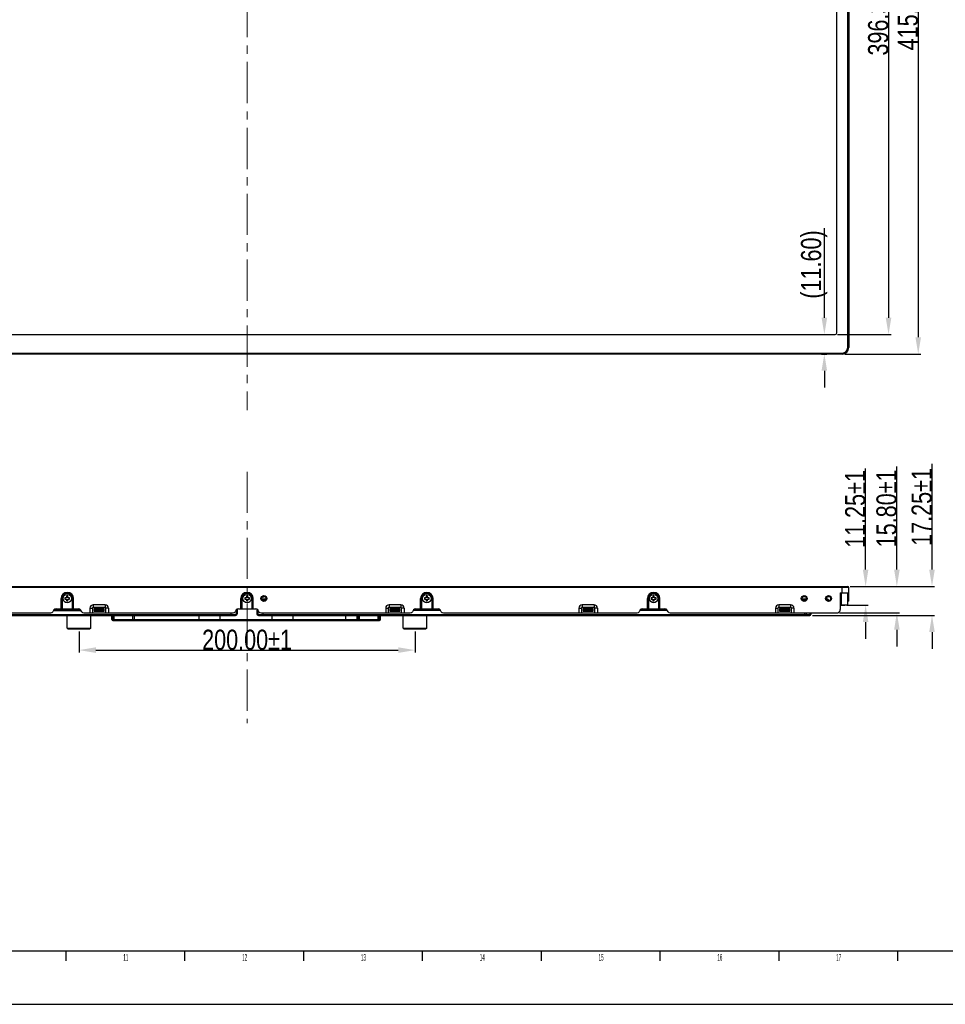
# Model space of a CAD drawing. Header units: millimetres. Extents: x 0 to 3401, y -1 to 1189.
# Tile 7 of 40: x 705 to 1256, y 0 to 586. Entities that reach past the tile are written whole.
import ezdxf

# ---------------------------------------------------------------- set-up
doc = ezdxf.new("R2010")
doc.units = ezdxf.units.MM
doc.header["$LTSCALE"] = 65.395
doc.header["$PDMODE"] = 3
doc.header["$PDSIZE"] = 8
doc.linetypes.add('CENTER', pattern=[0.6, 0.375, -0.075, 0.075, -0.075])
doc.layers.get('0').update_dxf_attribs({"linetype": 'CONTINUOUS'})
doc.layers.get('Defpoints').update_dxf_attribs({"linetype": 'CONTINUOUS'})
doc.layers.add('标注', color=7, linetype='CONTINUOUS')
doc.styles.get("Standard").update_dxf_attribs({"font": 'txt', "width": 0.8})
doc.styles.add('TEXTSTYLE_2', font='txt', dxfattribs={"width": 0.4})
doc.dimstyles.new('1-1-1.5', dxfattribs={"dimtxt": 6, "dimasz": 5, "dimexe": 1.5, "dimexo": 1.5, "dimgap": 0.1, "dimtad": 1, "dimzin": 0, "dimdsep": 46, "dimtxsty": 'Standard', "dimcen": 1, "dimclrd": 2, "dimclre": 2, "dimclrt": 2, "dimazin": 0, "dimtfac": 1, "dimtofl": 0, "dimtmove": 0, "dimatfit": 3, "dimfxl": 1, "dimtolj": 1, "dimtzin": 0, "dimlwd": -1, "dimlwe": -1, "dimarcsym": 0})

# ---------------------------------------------------------------- blocks, each defined once
blk = doc.blocks.new('*D4')
at = {"transparency": 16777216}
for p, q in [((1196.55, 802.2), (1241.72, 802.2)), ((1240.22, 792.2), (1240.22, 397.15)), ((1196.55, 387.15), (1241.72, 387.15))]:
    blk.add_line(p, q, dxfattribs=at)
for points in [[(1238.55, 792.2), (1241.89, 792.2), (1240.22, 802.2)], [(1238.55, 397.15), (1241.89, 397.15), (1240.22, 387.15)]]:
    blk.add_solid(points, dxfattribs=at)
at = {"layer": 'Defpoints', "color": 0, "transparency": 16777216}
for p in [(1195.05, 802.2), (1195.05, 387.15), (1240.22, 387.15)]:
    blk.add_point(p, dxfattribs=at)
at = {"transparency": 16777216, "insert": (1234.12, 594.68), "char_height": 12, "attachment_point": 5, "rotation": 90}
blk.add_mtext('\\A1;415.05%%P1', dxfattribs=at)
blk = doc.blocks.new('*D7')
at = {"transparency": 16777216}
for p, q in [((1184.35, 408.75), (1184.35, 462.15)), ((1182.59, 398.75), (1185.85, 398.75)), ((1182.59, 387.15), (1185.85, 387.15)), ((1184.35, 377.15), (1184.35, 367.15))]:
    blk.add_line(p, q, dxfattribs=at)
for points in [[(1182.68, 408.75), (1186.02, 408.75), (1184.35, 398.75)], [(1182.68, 377.15), (1186.02, 377.15), (1184.35, 387.15)]]:
    blk.add_solid(points, dxfattribs=at)
at = {"layer": 'Defpoints', "color": 0, "transparency": 16777216}
for p in [(1181.09, 398.75), (1184.35, 398.75), (1181.09, 387.15)]:
    blk.add_point(p, dxfattribs=at)
at = {"transparency": 16777216, "insert": (1178.25, 440.45), "char_height": 12, "attachment_point": 5, "rotation": 90}
blk.add_mtext('\\A1;(11.60)', dxfattribs=at)
blk = doc.blocks.new('*D10')
at = {"transparency": 16777216}
for p, q in [((1192.25, 795.1), (1224.05, 795.1)), ((1222.55, 785.1), (1222.55, 408.75)), ((1192.25, 398.75), (1224.05, 398.75))]:
    blk.add_line(p, q, dxfattribs=at)
for points in [[(1220.88, 785.1), (1224.22, 785.1), (1222.55, 795.1)], [(1220.88, 408.75), (1224.22, 408.75), (1222.55, 398.75)]]:
    blk.add_solid(points, dxfattribs=at)
at = {"layer": 'Defpoints', "color": 0, "transparency": 16777216}
for p in [(1190.75, 795.1), (1190.75, 398.75), (1222.55, 398.75)]:
    blk.add_point(p, dxfattribs=at)
at = {"transparency": 16777216, "insert": (1216.45, 596.93), "char_height": 12, "attachment_point": 5, "rotation": 90}
blk.add_mtext('\\A1;396.35%%P0.5', dxfattribs=at)
blk = doc.blocks.new('*D15')
at = {"transparency": 16777216}
for p, q in [((740.75, 221.96), (740.75, 209.37)), ((940.75, 221.96), (940.75, 209.37)), ((750.75, 210.87), (930.75, 210.87))]:
    blk.add_line(p, q, dxfattribs=at)
for points in [[(750.75, 212.54), (750.75, 209.2), (740.75, 210.87)], [(930.75, 212.54), (930.75, 209.2), (940.75, 210.87)]]:
    blk.add_solid(points, dxfattribs=at)
at = {"layer": 'Defpoints', "color": 0, "transparency": 16777216}
for p in [(740.75, 223.46), (940.75, 223.46), (940.75, 210.87)]:
    blk.add_point(p, dxfattribs=at)
at = {"transparency": 16777216, "insert": (840.75, 216.97), "char_height": 12, "attachment_point": 5}
blk.add_mtext('\\A1;200.00%%P1', dxfattribs=at)
blk = doc.blocks.new('*D16')
at = {"transparency": 16777216}
for p, q in [((1208.92, 258.81), (1208.92, 318.99)), ((1199.75, 248.81), (1210.42, 248.81)), ((1197.75, 237.56), (1210.42, 237.56)), ((1208.92, 227.56), (1208.92, 217.56))]:
    blk.add_line(p, q, dxfattribs=at)
for points in [[(1207.25, 258.81), (1210.58, 258.81), (1208.92, 248.81)], [(1207.25, 227.56), (1210.58, 227.56), (1208.92, 237.56)]]:
    blk.add_solid(points, dxfattribs=at)
at = {"layer": 'Defpoints', "color": 0, "transparency": 16777216}
for p in [(1198.25, 248.81), (1196.25, 237.56), (1208.92, 237.56)]:
    blk.add_point(p, dxfattribs=at)
at = {"transparency": 16777216, "insert": (1202.82, 294.89), "char_height": 12, "attachment_point": 5, "rotation": 90}
blk.add_mtext('\\A1;11.25%%P1', dxfattribs=at)
blk = doc.blocks.new('*D17')
at = {"transparency": 16777216}
for p, q in [((1227.51, 258.81), (1227.51, 320.16)), ((1199.75, 248.81), (1229.01, 248.81)), ((1193.35, 233.01), (1229.01, 233.01)), ((1227.51, 223.01), (1227.51, 213.01))]:
    blk.add_line(p, q, dxfattribs=at)
for points in [[(1225.85, 258.81), (1229.18, 258.81), (1227.51, 248.81)], [(1225.85, 223.01), (1229.18, 223.01), (1227.51, 233.01)]]:
    blk.add_solid(points, dxfattribs=at)
at = {"layer": 'Defpoints', "color": 0, "transparency": 16777216}
for p in [(1198.25, 248.81), (1191.85, 233.01), (1227.51, 233.01)]:
    blk.add_point(p, dxfattribs=at)
at = {"transparency": 16777216, "insert": (1221.41, 295.26), "char_height": 12, "attachment_point": 5, "rotation": 90}
blk.add_mtext('\\A1;15.80%%P1', dxfattribs=at)
blk = doc.blocks.new('*D18')
at = {"transparency": 16777216}
for p, q in [((1248.43, 258.81), (1248.43, 321.81)), ((1199.75, 248.81), (1249.93, 248.81)), ((1177.25, 231.56), (1249.93, 231.56)), ((1248.43, 221.56), (1248.43, 211.56))]:
    blk.add_line(p, q, dxfattribs=at)
for points in [[(1246.76, 258.81), (1250.09, 258.81), (1248.43, 248.81)], [(1246.76, 221.56), (1250.09, 221.56), (1248.43, 231.56)]]:
    blk.add_solid(points, dxfattribs=at)
at = {"layer": 'Defpoints', "color": 0, "transparency": 16777216}
for p in [(1198.25, 248.81), (1175.75, 231.56), (1248.43, 231.56)]:
    blk.add_point(p, dxfattribs=at)
at = {"transparency": 16777216, "insert": (1242.33, 296.11), "char_height": 12, "attachment_point": 5, "rotation": 90}
blk.add_mtext('\\A1;17.25%%P1', dxfattribs=at)

msp = doc.modelspace()

# ---------------------------------------------------------------- linework, layer by layer
at = {"color": 7, "linetype": 'Continuous'}
for p, q in [((1198.25, 390.952), (1198.25, 798.402)), ((1198.85, 798.402), (1198.85, 390.952)), ((1191.75, 399.752), (1191.75, 794.102)), ((490.75, 398.752), (1190.75, 398.752)), ((486.45, 387.752), (1195.05, 387.752)), ((1195.05, 387.152), (486.45, 387.152)), ((1195.05, 387.152), (1195.05, 387.752)), ((1198.25, 390.952), (1198.85, 390.952)), ((1198.85, 248.206), (482.65, 248.206)), ((483.25, 248.806), (1198.25, 248.806)), ((1195.05, 245.006), (1195.05, 248.806)), ((1198.85, 240.006), (1198.85, 248.206)), ((730.05, 235.506), (730.05, 241.556)), ((730.05, 241.556), (730.65, 241.556)), ((730.65, 241.556), (730.65, 235.506)), ((736.85, 235.506), (736.85, 241.556)), ((737.45, 241.556), (736.85, 241.556)), ((737.45, 235.506), (737.45, 241.556)), ((837.05, 235.506), (837.05, 241.556)), ((837.05, 241.556), (837.65, 241.556)), ((837.65, 241.556), (837.65, 235.506)), ((843.85, 235.506), (843.85, 241.556)), ((844.45, 241.556), (843.85, 241.556)), ((844.45, 235.506), (844.45, 241.556)), ((852, 241.256), (849.5, 241.256)), ((850.75, 242.406), (849.892, 242.406)), ((851.316, 240.456), (850.192, 240.456)), ((850.75, 242.805), (850.75, 242.406)), ((944.05, 241.556), (944.65, 241.556)), ((944.05, 235.506), (944.05, 241.556)), ((944.65, 241.556), (944.65, 235.506)), ((951.45, 241.556), (950.85, 241.556)), ((950.85, 235.506), (950.85, 241.556)), ((951.45, 235.506), (951.45, 241.556)), ((1079.05, 241.556), (1079.65, 241.556)), ((1079.05, 235.506), (1079.05, 241.556)), ((1079.65, 241.556), (1079.65, 235.506)), ((1086.45, 241.556), (1085.85, 241.556)), ((1085.85, 235.506), (1085.85, 241.556)), ((1086.45, 235.506), (1086.45, 241.556)), ((1170.85, 241.556), (1170.85, 240.726)), ((1173.6, 241.256), (1171.1, 241.256)), ((1172.916, 240.456), (1171.792, 240.456)), ((1172.05, 240.456), (1172.05, 241.256)), ((1173.85, 240.728), (1173.85, 241.556)), ((1185.35, 241.556), (1185.35, 240.726)), ((1186.498, 241.256), (1185.6, 241.256)), ((1187.298, 240.456), (1186.498, 241.256)), ((1186.601, 240.456), (1186.535, 240.39)), ((1187.416, 240.456), (1186.601, 240.456)), ((1188.35, 241.556), (1188.35, 240.728)), ((1193.85, 245.006), (1198.85, 245.006)), ((1193.85, 245.006), (1193.85, 235.006)), ((1194.55, 237.906), (1194.55, 245.006)), ((1198.05, 245.006), (1198.05, 237.906)), ((1198.25, 243.006), (1198.05, 243.006)), ((1198.25, 245.006), (1198.25, 240.006)), ((1198.25, 242.006), (1198.85, 242.006)), ((725.813, 234.778), (725.187, 233.735)), ((725.813, 234.556), (741.687, 234.556)), ((726.14, 235.156), (741.36, 235.156)), ((726.408, 235.313), (741.092, 235.313)), ((727.099, 235.506), (740.401, 235.506)), ((727.75, 235.506), (727.75, 235.313)), ((730.75, 235.506), (730.75, 235.313)), ((742.313, 233.735), (741.687, 234.778)), ((747.25, 235.806), (747.25, 233.006)), ((747.25, 235.806), (748.75, 235.806)), ((748.75, 235.806), (748.75, 233.006)), ((749.25, 237.806), (749.25, 236.306)), ((756.25, 237.806), (749.25, 237.806)), ((756.25, 236.306), (749.25, 236.306)), ((749.75, 235.556), (749.75, 234.156)), ((755.75, 235.556), (749.75, 235.556)), ((749.75, 235.313), (755.75, 235.313)), ((749.75, 234.513), (750.25, 234.513)), ((750.25, 234.556), (750.25, 235.156)), ((750.25, 235.156), (755.25, 235.156)), ((750.25, 234.556), (755.25, 234.556)), ((750.75, 235.556), (750.75, 235.313)), ((750.75, 235.156), (750.75, 234.556)), ((753.75, 235.556), (753.75, 235.313)), ((754.75, 234.556), (754.75, 235.156)), ((755.25, 234.156), (755.25, 235.156)), ((755.25, 234.513), (755.75, 234.513)), ((755.75, 234.156), (755.75, 235.556)), ((756.25, 237.806), (756.25, 236.306)), ((756.75, 233.006), (756.75, 235.806)), ((758.25, 235.806), (756.75, 235.806)), ((758.25, 235.806), (758.25, 233.006)), ((834.313, 234.778), (833.687, 233.735)), ((834.35, 234.778), (834.35, 232.556)), ((834.95, 235.337), (834.95, 232.556)), ((835.599, 235.506), (845.901, 235.506)), ((846.55, 235.337), (846.55, 232.556)), ((847.15, 234.778), (847.15, 232.556)), ((847.813, 233.735), (847.187, 234.778)), ((923.25, 235.806), (924.75, 235.806)), ((923.25, 235.806), (923.25, 233.006)), ((924.75, 235.806), (924.75, 233.006)), ((932.25, 237.806), (925.25, 237.806)), ((925.25, 237.806), (925.25, 236.306)), ((932.25, 236.306), (925.25, 236.306)), ((931.75, 235.556), (925.75, 235.556)), ((925.75, 235.556), (925.75, 234.156)), ((925.75, 235.313), (931.75, 235.313)), ((925.75, 234.513), (926.25, 234.513)), ((931.25, 235.156), (926.25, 235.156)), ((926.25, 234.556), (926.25, 235.156)), ((926.25, 234.556), (931.25, 234.556)), ((926.75, 235.156), (926.75, 234.556)), ((927.75, 235.556), (927.75, 235.313)), ((930.75, 235.556), (930.75, 235.313)), ((930.75, 234.556), (930.75, 235.156)), ((931.25, 234.156), (931.25, 235.156)), ((931.25, 234.513), (931.75, 234.513)), ((931.75, 234.156), (931.75, 235.556)), ((932.25, 237.806), (932.25, 236.306)), ((934.25, 235.806), (932.75, 235.806)), ((932.75, 233.006), (932.75, 235.806)), ((934.25, 235.806), (934.25, 233.006)), ((939.813, 234.778), (939.187, 233.735)), ((955.687, 234.556), (939.813, 234.556)), ((955.36, 235.156), (940.14, 235.156)), ((940.408, 235.313), (955.092, 235.313)), ((941.099, 235.506), (954.401, 235.506)), ((950.75, 235.506), (950.75, 235.313)), ((953.75, 235.506), (953.75, 235.313)), ((956.313, 233.735), (955.687, 234.778)), ((1038.25, 235.806), (1039.75, 235.806)), ((1038.25, 235.806), (1038.25, 233.006)), ((1039.75, 235.806), (1039.75, 233.006)), ((1047.25, 237.806), (1040.25, 237.806)), ((1040.25, 237.806), (1040.25, 236.306)), ((1047.25, 236.306), (1040.25, 236.306)), ((1046.75, 235.556), (1040.75, 235.556)), ((1040.75, 235.556), (1040.75, 234.156)), ((1040.75, 235.313), (1046.75, 235.313)), ((1040.75, 234.513), (1041.25, 234.513)), ((1046.25, 235.156), (1041.25, 235.156)), ((1041.25, 234.556), (1041.25, 235.156)), ((1041.25, 234.556), (1046.25, 234.556)), ((1041.75, 235.156), (1041.75, 234.556)), ((1045.75, 234.556), (1045.75, 235.156)), ((1046.25, 234.156), (1046.25, 235.156)), ((1046.25, 234.513), (1046.75, 234.513)), ((1046.75, 234.156), (1046.75, 235.556)), ((1047.25, 237.806), (1047.25, 236.306)), ((1049.25, 235.806), (1047.75, 235.806)), ((1047.75, 233.006), (1047.75, 235.806)), ((1049.25, 235.806), (1049.25, 233.006)), ((1074.813, 234.778), (1074.187, 233.735)), ((1090.687, 234.556), (1074.813, 234.556)), ((1090.36, 235.156), (1075.14, 235.156)), ((1075.408, 235.313), (1090.092, 235.313)), ((1076.099, 235.506), (1089.401, 235.506)), ((1091.313, 233.735), (1090.687, 234.778)), ((1155.25, 235.806), (1156.75, 235.806)), ((1155.25, 235.806), (1155.25, 233.006)), ((1156.75, 235.806), (1156.75, 233.006)), ((1164.25, 237.806), (1157.25, 237.806)), ((1157.25, 237.806), (1157.25, 236.306)), ((1164.25, 236.306), (1157.25, 236.306)), ((1163.75, 235.556), (1157.75, 235.556)), ((1157.75, 235.556), (1157.75, 234.156)), ((1157.75, 235.313), (1163.75, 235.313)), ((1157.75, 234.513), (1158.25, 234.513)), ((1163.25, 235.156), (1158.25, 235.156)), ((1158.25, 234.556), (1158.25, 235.156)), ((1158.25, 234.556), (1163.25, 234.556)), ((1158.75, 235.156), (1158.75, 234.556)), ((1162.75, 234.556), (1162.75, 235.156)), ((1163.25, 234.156), (1163.25, 235.156)), ((1163.25, 234.513), (1163.75, 234.513)), ((1163.75, 234.156), (1163.75, 235.556)), ((1164.25, 237.806), (1164.25, 236.306)), ((1166.25, 235.806), (1164.75, 235.806)), ((1164.75, 233.006), (1164.75, 235.806)), ((1166.25, 235.806), (1166.25, 233.006)), ((1193.85, 237.906), (1198.05, 237.906)), ((1193.85, 237.556), (1196.25, 237.556)), ((1198.85, 240.006), (1198.05, 240.006)), ((505.75, 231.556), (833.95, 231.556)), ((508.75, 232.156), (833.95, 232.156)), ((608.599, 233.006), (723.901, 233.006)), ((741.871, 234.471), (725.629, 234.471)), ((733.75, 223.956), (733.75, 231.556)), ((743.599, 233.006), (832.401, 233.006)), ((747.75, 223.956), (747.75, 231.556)), ((749.75, 234.156), (755.75, 234.156)), ((750.25, 234.156), (750.25, 234.471)), ((755.25, 234.471), (750.25, 234.471)), ((760.25, 229.056), (760.25, 231.556)), ((760.85, 229.056), (760.85, 231.556)), ((760.85, 229.056), (919.65, 229.056)), ((761.75, 228.456), (761.75, 231.556)), ((772.75, 228.456), (772.75, 231.556)), ((773.75, 229.056), (773.75, 231.556)), ((774.289, 228.456), (774.289, 229.056)), ((776.194, 229.056), (776.194, 228.456)), ((777.639, 228.456), (777.639, 229.056)), ((782.403, 229.056), (782.403, 228.456)), ((812.25, 229.056), (812.25, 231.556)), ((815.097, 228.456), (815.097, 229.056)), ((819.861, 229.056), (819.861, 228.456)), ((821.306, 228.456), (821.306, 229.056)), ((822.575, 231.556), (822.575, 231.206)), ((824.75, 231.206), (822.575, 231.206)), ((823.211, 229.056), (823.211, 228.456)), ((824.75, 228.456), (824.75, 231.556)), ((831.35, 231.556), (831.35, 233.006)), ((832.35, 232.156), (832.35, 231.556)), ((847.55, 232.156), (1175.75, 232.156)), ((847.55, 231.556), (1175.75, 231.556)), ((849.099, 233.006), (937.901, 233.006)), ((849.15, 231.556), (849.15, 232.156)), ((850.15, 233.006), (850.15, 231.556)), ((855.75, 228.456), (855.75, 231.556)), ((857.925, 231.206), (855.75, 231.206)), ((857.289, 228.456), (857.289, 229.056)), ((857.925, 231.206), (857.925, 231.556)), ((859.194, 229.056), (859.194, 228.456)), ((860.639, 228.456), (860.639, 229.056)), ((865.403, 229.056), (865.403, 228.456)), ((868.25, 229.056), (868.25, 231.556)), ((898.097, 228.456), (898.097, 229.056)), ((899.25, 231.556), (899.25, 229.056)), ((902.861, 229.056), (902.861, 228.456)), ((904.306, 228.456), (904.306, 229.056)), ((906.211, 229.056), (906.211, 228.456)), ((906.25, 229.056), (906.25, 231.556)), ((906.75, 231.556), (906.75, 229.056)), ((907.75, 228.456), (907.75, 231.556)), ((918.75, 228.456), (918.75, 231.556)), ((919.65, 229.056), (919.65, 231.556)), ((920.25, 229.056), (920.25, 231.556)), ((925.75, 234.156), (931.75, 234.156)), ((931.25, 234.471), (926.25, 234.471)), ((926.25, 234.156), (926.25, 234.471)), ((933.75, 223.956), (933.75, 231.556)), ((955.871, 234.471), (939.629, 234.471)), ((947.75, 223.956), (947.75, 231.556)), ((957.599, 233.006), (1072.901, 233.006)), ((1040.75, 234.156), (1046.75, 234.156)), ((1046.25, 234.471), (1041.25, 234.471)), ((1041.25, 234.156), (1041.25, 234.471)), ((1090.871, 234.471), (1074.629, 234.471)), ((1092.599, 233.006), (1191.85, 233.006)), ((1157.75, 234.156), (1163.75, 234.156)), ((1163.25, 234.471), (1158.25, 234.471)), ((1158.25, 234.156), (1158.25, 234.471)), ((1172.75, 231.556), (1172.75, 233.006)), ((1173.75, 231.556), (1173.75, 233.006)), ((1175.75, 233.006), (1175.75, 232.156)), ((1176.35, 233.006), (1176.35, 232.156)), ((733.75, 223.956), (734.25, 223.456)), ((733.75, 223.956), (747.75, 223.956)), ((734.25, 223.456), (747.25, 223.456)), ((747.75, 223.956), (747.25, 223.456)), ((760.85, 228.456), (919.65, 228.456)), ((933.75, 223.956), (947.75, 223.956)), ((933.75, 223.956), (934.25, 223.456)), ((934.25, 223.456), (947.25, 223.456)), ((947.75, 223.956), (947.25, 223.456)), ((733.103, 25.869), (733.103, 31.868)), ((803.814, 25.869), (803.814, 31.868)), ((874.524, 25.869), (874.524, 31.868)), ((945.235, 25.869), (945.235, 31.868)), ((1015.946, 25.869), (1015.946, 31.868)), ((1086.656, 25.869), (1086.656, 31.868)), ((1157.367, 25.869), (1157.367, 31.868)), ((1228.078, 25.869), (1228.078, 31.868)), ((0, 0), (1681.5, 0))]:
    msp.add_line(p, q, dxfattribs=at)
at = {"linetype": 'Continuous'}
for p, q in [((733.35, 241.956), (732.35, 241.956)), ((732.35, 241.956), (732.35, 241.156)), ((732.35, 241.156), (733.35, 241.156)), ((734.15, 242.956), (733.35, 242.956)), ((733.35, 242.956), (733.35, 241.956)), ((733.35, 241.156), (733.35, 240.156)), ((734.15, 241.956), (734.15, 242.956)), ((735.15, 241.956), (734.15, 241.956)), ((734.15, 241.156), (735.15, 241.156)), ((734.15, 240.156), (734.15, 241.156)), ((735.15, 241.156), (735.15, 241.956)), ((840.35, 241.956), (839.35, 241.956)), ((839.35, 241.956), (839.35, 241.156)), ((839.35, 241.156), (840.35, 241.156)), ((841.15, 242.956), (840.35, 242.956)), ((840.35, 242.956), (840.35, 241.956)), ((840.35, 241.156), (840.35, 240.156)), ((841.15, 241.956), (841.15, 242.956)), ((842.15, 241.956), (841.15, 241.956)), ((841.15, 241.156), (842.15, 241.156)), ((841.15, 240.156), (841.15, 241.156)), ((842.15, 241.156), (842.15, 241.956)), ((947.35, 241.956), (946.35, 241.956)), ((946.35, 241.956), (946.35, 241.156)), ((946.35, 241.156), (947.35, 241.156)), ((948.15, 242.956), (947.35, 242.956)), ((947.35, 242.956), (947.35, 241.956)), ((947.35, 241.156), (947.35, 240.156)), ((948.15, 241.956), (948.15, 242.956)), ((949.15, 241.956), (948.15, 241.956)), ((948.15, 241.156), (949.15, 241.156)), ((948.15, 240.156), (948.15, 241.156)), ((949.15, 241.156), (949.15, 241.956)), ((1082.35, 241.956), (1081.35, 241.956)), ((1081.35, 241.956), (1081.35, 241.156)), ((1081.35, 241.156), (1082.35, 241.156)), ((1083.15, 242.956), (1082.35, 242.956)), ((1082.35, 242.956), (1082.35, 241.956)), ((1082.35, 241.156), (1082.35, 240.156)), ((1083.15, 241.956), (1083.15, 242.956)), ((1084.15, 241.956), (1083.15, 241.956)), ((1083.15, 241.156), (1084.15, 241.156)), ((1083.15, 240.156), (1083.15, 241.156)), ((1084.15, 241.156), (1084.15, 241.956)), ((733.35, 240.156), (734.15, 240.156)), ((840.35, 240.156), (841.15, 240.156)), ((947.35, 240.156), (948.15, 240.156)), ((1082.35, 240.156), (1083.15, 240.156))]:
    msp.add_line(p, q, dxfattribs=at)
at = {"color": 6, "linetype": 'Continuous'}
msp.add_line((25.996, 31.868), (1625.258, 31.868), dxfattribs=at)
at = {"linetype": 'Continuous'}
for centre in [(733.75, 241.556), (840.75, 241.556), (947.75, 241.556), (1082.75, 241.556)]:
    msp.add_circle(centre, 2.5, dxfattribs=at)
at = {"color": 7, "linetype": 'Continuous'}
for centre, radius in [((850.75, 241.556), 1.75), ((850.75, 241.556), 1.5), ((850.75, 241.556), 1.25), ((1172.35, 241.556), 1.75), ((1172.35, 241.556), 1.25), ((1186.85, 241.556), 1.75), ((1186.85, 241.556), 1.25)]:
    msp.add_circle(centre, radius, dxfattribs=at)
for centre, radius, start, end in [((1190.75, 399.752), 1, 270, 0), ((1195.05, 390.952), 3.8, 270, 0), ((1195.05, 390.952), 3.2, 270, 0), ((1198.25, 248.206), 0.6, 0, 90), ((733.75, 241.556), 3.7, 0, 180), ((733.75, 241.556), 3.1, 0.000015, 180.00003), ((840.75, 241.556), 3.7, 0, 180), ((840.75, 241.556), 3.1, 0.000015, 180.00003), ((947.75, 241.556), 3.7, 0, 180), ((947.75, 241.556), 3.1, 0.000015, 180.00003), ((1082.75, 241.556), 3.7, 0, 180), ((1082.75, 241.556), 3.1, 0.000009, 180.00003), ((1172.35, 241.556), 1.5, 0, 180), ((1186.85, 241.556), 1.5, 0, 180), ((727.099, 234.006), 1.5, 90, 149.036244), ((740.401, 234.006), 1.5, 30.963757, 90), ((749.25, 235.806), 2, 90, 180), ((749.25, 235.806), 0.5, 89.999999, 180), ((756.25, 235.806), 2, 0, 90), ((756.25, 235.806), 0.5, 359.999999, 90), ((835.599, 234.006), 1.5, 90, 149.036243), ((845.901, 234.006), 1.5, 30.963757, 90), ((925.25, 235.806), 2, 90, 180), ((925.25, 235.806), 0.5, 89.999999, 180), ((932.25, 235.806), 2, 0, 90), ((932.25, 235.806), 0.5, 359.999999, 90), ((941.099, 234.006), 1.5, 90, 149.036243), ((954.401, 234.006), 1.5, 30.963757, 90), ((1040.25, 235.806), 2, 90, 180), ((1040.25, 235.806), 0.5, 89.999999, 180), ((1047.25, 235.806), 2, 0, 90), ((1047.25, 235.806), 0.5, 359.999999, 90), ((1076.099, 234.006), 1.5, 90, 149.036244), ((1089.401, 234.006), 1.5, 30.963757, 90), ((1157.25, 235.806), 2, 90, 180), ((1157.25, 235.806), 0.5, 89.999999, 180), ((1164.25, 235.806), 2, 0, 90), ((1164.25, 235.806), 0.5, 359.999999, 90), ((1191.85, 235.006), 2, 270, 0), ((1196.25, 238.156), 0.6, 270, 300), ((723.901, 234.506), 1.5, 270, 329.036243), ((743.599, 234.506), 1.5, 210.963757, 270), ((760.85, 229.056), 0.6, 180, 270), ((832.401, 234.506), 1.5, 270, 329.036243), ((833.95, 232.556), 1, 270, 0), ((833.95, 232.556), 0.4, 270, 0), ((847.55, 232.556), 1, 180, 270), ((847.55, 232.556), 0.4, 180, 270), ((849.099, 234.506), 1.5, 210.963757, 270), ((919.65, 229.056), 0.6, 270, 0), ((937.901, 234.506), 1.5, 270, 329.036243), ((957.599, 234.506), 1.5, 210.963756, 270), ((1072.901, 234.506), 1.5, 270, 329.036243), ((1092.599, 234.506), 1.5, 210.963756, 270), ((1175.75, 232.156), 0.6, 270, 0)]:
    msp.add_arc(centre, radius, start, end, dxfattribs=at)
at = {"layer": '标注', "color": 1, "linetype": 'CENTER', "lineweight": 0}
for p, q in [((840.75, 835.707), (840.75, 353.647)), ((840.75, 317.039), (840.75, 167.448))]:
    msp.add_line(p, q, dxfattribs=at)

# ---------------------------------------------------------------- texts
at = {"color": 7, "linetype": 'Continuous', "char_height": 3.9994, "attachment_point": 1, "line_spacing_factor": 0.9, "style": 'TEXTSTYLE_2'}
for s, insert, width in [('11', (767.129, 29.99), 6.85611), ('12', (837.839, 29.99), 8.14163), ('13', (908.55, 29.99), 7.71312), ('14', (979.261, 29.99), 8.14163), ('15', (1049.972, 29.99), 7.71312), ('16', (1120.682, 29.99), 8.14163), ('17', (1191.393, 29.99), 8.14163)]:
    msp.add_mtext(s, dxfattribs=dict(at, insert=insert, width=width))

# ---------------------------------------------------------------- dimensions: what is measured, and where the dimension line sits
for base, p1, p2, text, picture, middle in [((1240.219, 387.152), (1195.05, 802.202), (1195.05, 387.152), '<>%%P1', '*D4', (1234.119, 594.677)), ((1222.549, 398.752), (1190.75, 795.102), (1190.75, 398.752), '<>%%P0.5', '*D10', (1216.449, 596.927)), ((1184.349, 398.752), (1181.09, 387.152), (1181.09, 398.752), '(<>)', '*D7', (1178.249, 440.452))]:
    dim = msp.add_linear_dim(base=base, p1=p1, p2=p2, angle=90, text=text, dimstyle='1-1-1.5', override={"dimtxt": 12, "dimasz": 10, "dimtxsty": 'Standard', "dimclrd": 256, "dimclre": 256, "dimclrt": 256})
    dim.commit()
    dim.dimension.update_dxf_attribs({"geometry": picture, "text_midpoint": middle})
for base, p2, picture, middle in [((1248.425, 231.556), (1175.75, 231.556), '*D18', (1248.425, 296.106)), ((1227.514, 233.006), (1191.85, 233.006), '*D17', (1227.514, 295.256)), ((1208.915, 237.556), (1196.25, 237.556), '*D16', (1208.915, 294.891))]:
    dim = msp.add_linear_dim(base=base, p1=(1198.25, 248.806), p2=p2, angle=90, text='<>%%P1', dimstyle='1-1-1.5', override={"dimtxt": 12, "dimasz": 10, "dimtxsty": 'Standard', "dimclrd": 256, "dimclre": 256, "dimclrt": 256})
    dim.commit()
    dim.dimension.update_dxf_attribs({"geometry": picture, "text_midpoint": middle, "dimtype": 160})
dim = msp.add_linear_dim(base=(940.75, 210.872), p1=(740.75, 223.456), p2=(940.75, 223.456), text='<>%%P1', dimstyle='1-1-1.5', override={"dimtxt": 12, "dimasz": 10, "dimtxsty": 'Standard', "dimclrd": 256, "dimclre": 256, "dimclrt": 256})
dim.commit()
dim.dimension.update_dxf_attribs({"geometry": '*D15', "text_midpoint": (840.75, 216.972)})

doc.saveas('drawing.dxf')
